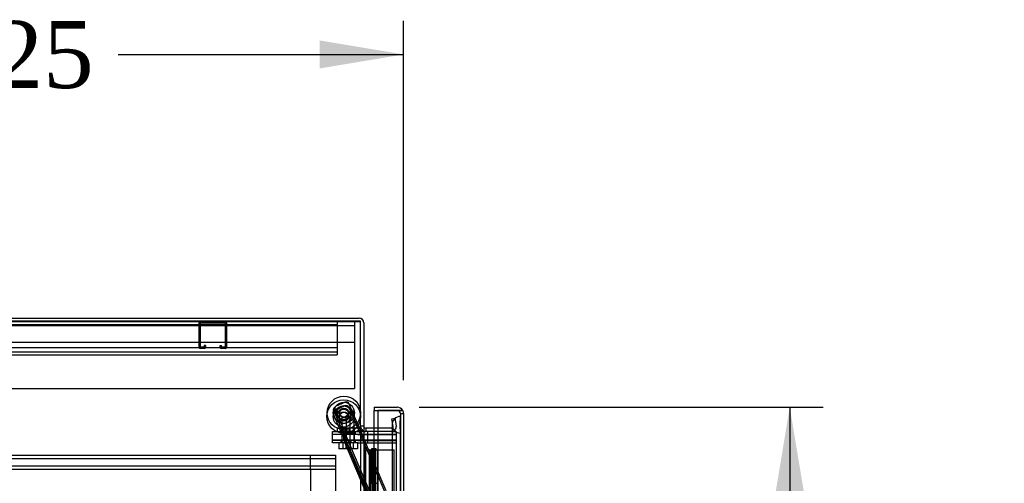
# Model space of a CAD drawing. Header units: inches. Extents: x 1 to 359, y -2 to 239.
# Tile 15 of 88: x 31 to 60, y 144 to 158. Entities that reach past the tile are written whole.
import ezdxf
from ezdxf.enums import TextEntityAlignment as Align
from ezdxf.lldxf.tags import DXFTag

# ---------------------------------------------------------------- set-up
doc = ezdxf.new("R2010")
doc.units = ezdxf.units.IN
doc.header["$MEASUREMENT"] = 0
for name, color, linetype in [('COM42890-3', 7, 'Continuous'), ('COM50677-1', 7, 'Continuous'), ('COM53964-2', 7, 'Continuous'), ('COM54746-60', 7, 'Continuous'), ('COM55914', 7, 'Continuous'), ('COM70098', 7, 'Continuous'), ('COM70220', 7, 'Continuous'), ('COM70739-9', 7, 'Continuous'), ('COM70839-3', 7, 'Continuous'), ('COM71195-8', 7, 'Continuous'), ('COM71298-8', 7, 'Continuous'), ('COM71300-8', 7, 'Continuous'), ('COM71301-8', 7, 'Continuous'), ('Default', 7, 'Continuous'), ('GSK87756', 7, 'Continuous'), ('NTS86070', 7, 'Continuous'), ('ROL87452', 7, 'Continuous'), ('RVT17786', 7, 'Continuous'), ('SCC180005', 7, 'Continuous'), ('WAF25376', 7, 'Continuous')]:
    doc.layers.add(name, color=color, linetype=linetype)
doc.styles.add('SEACAD_Times_New_Roman', font='times.ttf')
tags = doc.linetypes.add('HIDDEN2', pattern=[0.1875, 0.125, -0.0625]).pattern_tags.tags
tags[6:7] = [DXFTag(74, 4), DXFTag(75, 0), DXFTag(340, '0'), DXFTag(46, 0.0), DXFTag(50, 0.0), DXFTag(44, 0.0), DXFTag(45, 0.0)]
tags[4:5] = [DXFTag(74, 4), DXFTag(75, 0), DXFTag(340, '0'), DXFTag(46, 0.0), DXFTag(50, 0.0), DXFTag(44, 0.0), DXFTag(45, 0.0)]
doc.dimstyles.new('HAMMOND_(STH_-_540x360)', dxfattribs={"dimtxt": 2, "dimasz": 2.5, "dimexe": 1, "dimexo": 1, "dimgap": 0.5, "dimtad": 0, "dimtih": 1, "dimtoh": 1, "dimzin": 0, "dimdsep": 46, "dimtxsty": 'SEACAD_Times_New_Roman', "dimblk1": '_SE_FILLED', "dimblk2": '_SE_FILLED', "dimsah": 1, "dimcen": 1, "dimadec": 0, "dimazin": 0, "dimtfac": 0.8, "dimtofl": 0, "dimtmove": 0, "dimatfit": 3, "dimfxl": 1, "dimtolj": 1, "dimtzin": 0, "dimarcsym": 0})

# ---------------------------------------------------------------- blocks, each defined once
blk = doc.blocks.new('SE1')
at = {"layer": 'COM42890-3', "color": 7, "linetype": 'HIDDEN2'}
for p, q in [((40.143, 148.591), (40.143, 148.453)), ((17.768, 148.496), (40.143, 148.496)), ((40.143, 148.453), (40.143, 147.729)), ((17.768, 147.812), (40.143, 147.812)), ((17.768, 147.686), (40.143, 147.686)), ((40.143, 147.729), (40.143, 147.591)), ((17.768, 147.591), (40.143, 147.591))]:
    blk.add_line(p, q, dxfattribs=at)
at = {"layer": 'COM50677-1', "color": 7, "linetype": 'HIDDEN2'}
for p, q in [((40.656, 148.591), (40.656, 148.406)), ((17.156, 148.466), (40.656, 148.466)), ((40.656, 148.406), (40.656, 146.591)), ((40.656, 147.966), (17.156, 147.966)), ((17.156, 146.591), (40.656, 146.591))]:
    blk.add_line(p, q, dxfattribs=at)
at = {"layer": 'COM53964-2', "color": 7, "linetype": 'HIDDEN2'}
for p, q in [((17.72, 144.6), (40.095, 144.6)), ((17.72, 144.505), (40.095, 144.505)), ((39.348, 144.462), (39.348, 144.6)), ((39.348, 144.324), (39.348, 144.462)), ((40.095, 144.6), (40.095, 144.462)), ((40.095, 144.462), (40.095, 143.113)), ((17.72, 144.281), (40.095, 144.281)), ((17.72, 144.186), (40.095, 144.186)), ((39.348, 144.186), (39.348, 144.324)), ((39.348, 144.186), (39.348, 143.389))]:
    blk.add_line(p, q, dxfattribs=at)
at = {"layer": 'COM54746-60', "color": 7, "linetype": 'Continuous'}
for p, q in [((40.938, 144.765), (41.105, 144.765)), ((41.105, 144.765), (41.11, 144.765)), ((41.105, 143.765), (41.105, 144.765)), ((41.11, 144.765), (41.11, 143.765)), ((41.119, 144.765), (41.353, 144.765)), ((41.119, 144.765), (41.119, 143.765)), ((41.173, 144.774), (41.173, 144.8)), ((41.173, 144.8), (41.223, 144.8)), ((41.223, 144.774), (41.173, 144.774)), ((41.186, 144.774), (41.186, 144.765)), ((41.223, 144.8), (41.248, 144.8)), ((41.223, 144.774), (41.248, 144.774)), ((41.248, 144.8), (41.298, 144.8)), ((41.298, 144.774), (41.248, 144.774)), ((41.286, 144.765), (41.286, 144.774)), ((41.298, 144.8), (41.298, 144.774)), ((41.353, 144.765), (41.355, 144.765)), ((41.353, 143.765), (41.353, 144.765)), ((41.105, 143.765), (41.149, 143.765)), ((41.149, 143.765), (41.353, 143.765)), ((41.149, 143.765), (41.353, 143.765)), ((41.149, 142.765), (41.149, 143.765)), ((41.353, 142.765), (41.353, 143.765))]:
    blk.add_line(p, q, dxfattribs=at)
at = {"layer": 'COM54746-60', "color": 7, "linetype": 'HIDDEN2'}
for p, q in [((41, 84.765), (41, 144.765)), ((41.101, 144.765), (41.101, 143.765)), ((41.119, 144.765), (41.11, 144.765)), ((41.149, 144.765), (41.149, 143.765)), ((41.181, 144.765), (41.181, 143.765)), ((41.186, 144.765), (41.186, 85.765)), ((41.194, 144.765), (41.194, 143.765)), ((41.236, 144.765), (41.236, 143.765)), ((41.241, 143.765), (41.241, 144.765)), ((41.246, 143.765), (41.246, 144.765)), ((41.286, 85.765), (41.286, 144.765)), ((41.291, 143.765), (41.291, 144.765)), ((41.355, 144.765), (41.84, 144.765)), ((41.84, 84.765), (41.84, 144.765)), ((41.101, 143.765), (41.101, 142.765)), ((41.101, 143.765), (41.105, 143.765)), ((41.105, 143.765), (41.105, 142.765)), ((41.11, 142.765), (41.11, 143.765)), ((41.194, 142.765), (41.194, 143.765)), ((41.236, 142.765), (41.236, 143.765)), ((41.291, 142.765), (41.291, 143.765))]:
    blk.add_line(p, q, dxfattribs=at)
at = {"layer": 'COM55914', "color": 7, "linetype": 'HIDDEN2'}
for p, q in [((36.073, 148.551), (36.8, 148.551)), ((36.03, 147.821), (36.03, 148.548)), ((36.07, 147.821), (36.07, 148.548)), ((36.803, 148.548), (36.803, 147.821)), ((36.843, 148.548), (36.843, 147.821)), ((36.175, 147.818), (36.073, 147.818)), ((36.175, 147.778), (36.073, 147.778)), ((36.178, 147.872), (36.178, 147.821)), ((36.218, 147.872), (36.178, 147.872)), ((36.218, 147.872), (36.218, 147.821)), ((36.655, 147.821), (36.655, 147.872)), ((36.655, 147.872), (36.695, 147.872)), ((36.695, 147.821), (36.695, 147.872)), ((36.8, 147.818), (36.698, 147.818)), ((36.8, 147.778), (36.698, 147.778))]:
    blk.add_line(p, q, dxfattribs=at)
for centre, radius, start, end in [((36.073, 148.548), 0.043, 90, 180), ((36.073, 148.548), 0.003, 90, 180), ((36.8, 148.548), 0.043, 0, 90), ((36.8, 148.548), 0.003, 0, 90), ((36.073, 147.821), 0.043, 180, 270), ((36.073, 147.821), 0.003, 180, 270), ((36.175, 147.821), 0.003, 270, 0), ((36.175, 147.821), 0.043, 270, 0), ((36.698, 147.821), 0.043, 180, 270), ((36.698, 147.821), 0.003, 180, 270), ((36.8, 147.821), 0.003, 270, 0), ((36.8, 147.821), 0.043, 270, 0)]:
    blk.add_arc(centre, radius, start, end, dxfattribs=at)
at = {"layer": 'COM70098', "color": 7, "linetype": 'HIDDEN2'}
for p, q in [((40.006, 145.216), (40.006, 145.311)), ((40.006, 145.311), (40.756, 145.311)), ((40.756, 145.216), (40.006, 145.216)), ((40.006, 144.966), (40.006, 145.061)), ((40.006, 145.061), (40.756, 145.061)), ((40.248, 145.311), (40.248, 145.216)), ((40.248, 145.061), (40.248, 144.966)), ((40.373, 145.311), (40.373, 145.216)), ((40.373, 145.061), (40.373, 144.966)), ((40.561, 145.216), (40.561, 145.311)), ((40.561, 144.966), (40.561, 145.061)), ((40.686, 145.216), (40.686, 145.311)), ((40.686, 144.966), (40.686, 145.061)), ((40.756, 145.311), (40.986, 145.311)), ((40.756, 145.216), (41.905, 145.216)), ((40.756, 145.061), (41.905, 145.061)), ((41.048, 145.311), (41.048, 145.216)), ((41.048, 145.061), (41.048, 144.966)), ((41.764, 145.311), (41.905, 145.311)), ((40.756, 144.966), (40.006, 144.966)), ((40.756, 144.966), (41.905, 144.966))]:
    blk.add_line(p, q, dxfattribs=at)
at = {"layer": 'COM70220', "color": 7, "linetype": 'HIDDEN2'}
for p, q in [((42.026, 145.509), (42.028, 145.758)), ((42.028, 145.758), (42.028, 145.259)), ((42.028, 145.758), (42.029, 145.758)), ((42.029, 145.758), (42.029, 145.259)), ((41.78, 145.509), (41.78, 145.259)), ((42.026, 145.509), (42.026, 145.259)), ((42.028, 145.26), (42.026, 145.509)), ((41.78, 145.259), (41.78, 84.199)), ((42.026, 145.259), (42.026, 84.199)), ((42.029, 145.26), (42.028, 145.26)), ((42.028, 145.259), (42.028, 84.199)), ((42.029, 145.259), (42.029, 84.199))]:
    blk.add_line(p, q, dxfattribs=at)
blk.add_arc((42.03, 145.509), 0.25, 90, 270, dxfattribs=at)
at = {"layer": 'COM70739-9', "color": 7, "linetype": 'HIDDEN2'}
blk.add_line((40.968, 144.966), (40.968, 84.346), dxfattribs=at)
at = {"layer": 'COM70839-3', "color": 7, "linetype": 'HIDDEN2'}
for p, q in [((40.089, 145.953), (40.043, 145.933)), ((40.331, 145.255), (40.043, 145.933)), ((40.377, 145.275), (40.089, 145.953)), ((40.119, 145.969), (40.366, 146.074)), ((40.124, 146.077), (40.371, 146.181)), ((41.594, 143.436), (40.497, 146.021)), ((40.835, 145.343), (40.502, 146.128)), ((40.084, 145.845), (40.038, 145.826)), ((40.326, 145.147), (40.038, 145.826)), ((40.372, 145.167), (40.084, 145.845)), ((40.372, 145.167), (40.326, 145.147)), ((40.329, 145.057), (40.395, 145.085)), ((40.329, 145.057), (41.105, 143.228)), ((40.377, 145.275), (40.331, 145.255)), ((40.334, 145.165), (40.4, 145.193)), ((40.334, 145.165), (41.11, 143.336)), ((40.335, 145.043), (40.401, 145.071)), ((40.34, 145.15), (40.406, 145.178)), ((40.395, 145.085), (41.172, 143.256)), ((40.4, 145.193), (41.176, 143.364)), ((41.599, 143.543), (40.848, 145.313))]:
    blk.add_line(p, q, dxfattribs=at)
at = {"layer": 'COM70839-3', "color": 7, "linetype": 'Continuous'}
blk.add_line((40.848, 145.313), (40.835, 145.343), dxfattribs=at)
at = {"layer": 'COM70839-3', "color": 7, "linetype": 'HIDDEN2'}
for centre in [(40.343, 145.864), (40.338, 145.756)]:
    blk.add_circle(centre, 0.129, dxfattribs=at)
for centre, radius, start, end in [((40.189, 145.901), 0.119, 164.6797, 207.7277), ((40.194, 146.008), 0.119, 164.6704, 207.7185), ((40.158, 145.877), 0.1, 113.0027, 146.404), ((40.163, 145.984), 0.1, 112.9934, 146.3948), ((40.405, 145.982), 0.1, 23.0027, 113.0027), ((40.41, 146.089), 0.1, 22.9934, 112.9934)]:
    blk.add_arc(centre, radius, start, end, dxfattribs=at)
for points, knots in [([(40.038, 145.826), (40.037, 145.827), (40.037, 145.828), (40.036, 145.83), (40.036, 145.83), (40.036, 145.831), (40.036, 145.831), (40.035, 145.834), (40.034, 145.836), (40.033, 145.841), (40.032, 145.846), (40.032, 145.858), (40.032, 145.867), (40.038, 145.885), (40.043, 145.895), (40.053, 145.909), (40.057, 145.914), (40.062, 145.919), (40.063, 145.92), (40.065, 145.923), (40.067, 145.924), (40.068, 145.926), (40.069, 145.926), (40.07, 145.927), (40.07, 145.927), (40.07, 145.928), (40.071, 145.929), (40.072, 145.929), (40.073, 145.93), (40.075, 145.932)], [0, 0, 0, 0, 0.03125, 0.03125, 0.046875, 0.046875, 0.0625, 0.0625, 0.125, 0.125, 0.25, 0.25, 0.5, 0.5, 0.75, 0.75, 0.875, 0.875, 0.90625, 0.90625, 0.9375, 0.9375, 0.953125, 0.953125, 0.960938, 0.960938, 0.96875, 0.96875, 1, 1, 1, 1]), ([(40.043, 145.933), (40.042, 145.935), (40.042, 145.936), (40.041, 145.937), (40.041, 145.938), (40.041, 145.939), (40.041, 145.939), (40.04, 145.941), (40.039, 145.943), (40.038, 145.949), (40.037, 145.953), (40.036, 145.966), (40.037, 145.975), (40.043, 145.993), (40.048, 146.002), (40.058, 146.016), (40.062, 146.021), (40.067, 146.027), (40.068, 146.028), (40.07, 146.03), (40.071, 146.032), (40.073, 146.033), (40.074, 146.034), (40.074, 146.035), (40.075, 146.035), (40.075, 146.036), (40.076, 146.036), (40.077, 146.037), (40.078, 146.038), (40.08, 146.04)], [0, 0, 0, 0, 0.03125, 0.03125, 0.046875, 0.046875, 0.0625, 0.0625, 0.125, 0.125, 0.25, 0.25, 0.5, 0.5, 0.75, 0.75, 0.875, 0.875, 0.90625, 0.90625, 0.9375, 0.9375, 0.953125, 0.953125, 0.960938, 0.960938, 0.96875, 0.96875, 1, 1, 1, 1]), ([(40.326, 145.147), (40.327, 145.145), (40.328, 145.141), (40.33, 145.135), (40.331, 145.129), (40.333, 145.116), (40.332, 145.1), (40.33, 145.087), (40.329, 145.079), (40.328, 145.073), (40.327, 145.067), (40.328, 145.062), (40.328, 145.059), (40.329, 145.057)], [0, 0, 0, 0, 0.049102, 0.098523, 0.149018, 0.200844, 0.426475, 0.554365, 0.622319, 0.692911, 0.79099, 0.893216, 1, 1, 1, 1]), ([(40.331, 145.255), (40.331, 145.253), (40.333, 145.249), (40.335, 145.243), (40.336, 145.237), (40.337, 145.224), (40.336, 145.208), (40.335, 145.195), (40.333, 145.187), (40.333, 145.181), (40.332, 145.175), (40.332, 145.169), (40.333, 145.166), (40.334, 145.165)], [0, 0, 0, 0, 0.049102, 0.098523, 0.149018, 0.200844, 0.426475, 0.554365, 0.622319, 0.692911, 0.79099, 0.893216, 1, 1, 1, 1]), ([(40.372, 145.167), (40.373, 145.166), (40.373, 145.165), (40.374, 145.163), (40.374, 145.163), (40.374, 145.162), (40.374, 145.162), (40.375, 145.159), (40.376, 145.157), (40.378, 145.152), (40.379, 145.148), (40.383, 145.136), (40.385, 145.128), (40.39, 145.106), (40.392, 145.094), (40.395, 145.085)], [0, 0, 0, 0, 0.03125, 0.03125, 0.046875, 0.046875, 0.0625, 0.0625, 0.125, 0.125, 0.25, 0.25, 0.5, 0.5, 1, 1, 1, 1]), ([(40.377, 145.275), (40.377, 145.273), (40.378, 145.272), (40.379, 145.271), (40.379, 145.27), (40.379, 145.27), (40.379, 145.269), (40.38, 145.267), (40.381, 145.265), (40.383, 145.259), (40.384, 145.255), (40.388, 145.244), (40.39, 145.236), (40.394, 145.214), (40.396, 145.201), (40.4, 145.193)], [0, 0, 0, 0, 0.03125, 0.03125, 0.046875, 0.046875, 0.0625, 0.0625, 0.125, 0.125, 0.25, 0.25, 0.5, 0.5, 1, 1, 1, 1])]:
    blk.add_open_spline(points, degree=3, knots=knots, dxfattribs=at)
at = {"layer": 'COM71195-8', "color": 7, "linetype": 'Continuous'}
for p, q in [((41.25, 146.031), (41.25, 145.936)), ((41.25, 146.031), (41.935, 146.031)), ((41.25, 145.936), (41.935, 145.936)), ((41.25, 145.406), (41.25, 145.935)), ((41.25, 145.935), (41.355, 145.935)), ((41.935, 145.935), (41.355, 145.935)), ((41.355, 145.935), (41.355, 83.594)), ((42.099, 145.936), (41.935, 145.936)), ((41.935, 145.935), (42.099, 145.935)), ((42.125, 145.841), (42.125, 83.689))]:
    blk.add_line(p, q, dxfattribs=at)
at = {"layer": 'COM71195-8', "color": 7, "linetype": 'HIDDEN2'}
for p, q in [((42.03, 145.841), (42.03, 83.689)), ((42.03, 145.841), (42.125, 145.841)), ((41.25, 83.843), (41.25, 145.406))]:
    blk.add_line(p, q, dxfattribs=at)
at = {"layer": 'COM71195-8', "color": 7, "linetype": 'Continuous'}
for start, end in [(30, 90), (0, 30)]:
    blk.add_arc((41.935, 145.841), 0.19, start, end, dxfattribs=at)
at = {"layer": 'COM71195-8', "color": 7, "linetype": 'HIDDEN2'}
blk.add_arc((41.935, 145.841), 0.095, 0, 90, dxfattribs=at)
blk.add_ellipse((41.935, 145.841), major_axis=(-0.095, 0), ratio=0.999171, start_param=3.141593, end_param=4.712389, dxfattribs=at)
at = {"layer": 'COM71195-8', "color": 7, "linetype": 'Continuous'}
blk.add_ellipse((41.935, 145.841), major_axis=(-0.19, 0), ratio=0.999171, start_param=3.141593, end_param=3.665191, dxfattribs=at)
at = {"layer": 'COM71298-8', "color": 7, "linetype": 'Continuous'}
for p, q in [((16.973, 148.686), (40.795, 148.686)), ((40.938, 148.543), (40.938, 145.341)), ((40.843, 145.343), (40.843, 145.341)), ((40.843, 145.341), (40.938, 145.341)), ((41.355, 145.406), (40.986, 145.406))]:
    blk.add_line(p, q, dxfattribs=at)
at = {"layer": 'COM71298-8', "color": 7, "linetype": 'HIDDEN2'}
for p, q in [((16.973, 148.591), (40.795, 148.591)), ((41.771, 145.691), (41.864, 145.707)), ((41.811, 145.462), (41.771, 145.691)), ((41.864, 145.707), (41.905, 145.478)), ((40.938, 145.469), (40.843, 145.469)), ((41.006, 145.311), (41.006, 145.406)), ((41.764, 145.406), (41.355, 145.406)), ((41.811, 145.444), (41.811, 145.462)), ((41.905, 145.478), (41.907, 145.461)), ((41.764, 145.311), (40.986, 145.311))]:
    blk.add_line(p, q, dxfattribs=at)
at = {"layer": 'COM71298-8', "color": 7, "linetype": 'Continuous'}
for centre, radius, start, end in [((40.795, 148.543), 0.143, 0, 90), ((40.986, 145.454), 0.143, 232.2051, 259.2706), ((40.986, 145.454), 0.048, 180, 270)]:
    blk.add_arc(centre, radius, start, end, dxfattribs=at)
at = {"layer": 'COM71298-8', "color": 7, "linetype": 'HIDDEN2'}
for centre, radius, start, end in [((40.795, 148.543), 0.048, 0, 90), ((40.986, 145.454), 0.143, 180, 232.2051), ((41.764, 145.454), 0.143, 270, 2.9658), ((41.764, 145.454), 0.048, 270, 348.6027), ((40.986, 145.454), 0.143, 259.2706, 270)]:
    blk.add_arc(centre, radius, start, end, dxfattribs=at)
at = {"layer": 'COM71300-8', "color": 7, "linetype": 'Continuous'}
for p, q in [((40.843, 148.593), (17.068, 148.593)), ((40.843, 145.343), (40.843, 148.593)), ((40.748, 145.313), (40.748, 145.343)), ((40.748, 145.343), (40.843, 145.343)), ((40.748, 145.313), (40.938, 145.313)), ((40.938, 145.313), (40.938, 83.998)), ((41.033, 145.313), (40.938, 145.313)), ((41.355, 145.313), (41.033, 145.313))]:
    blk.add_line(p, q, dxfattribs=at)
at = {"layer": 'COM71300-8', "color": 7, "linetype": 'HIDDEN2'}
for p, q in [((40.843, 145.313), (40.843, 83.998)), ((41.905, 145.313), (41.355, 145.313)), ((41.905, 145.313), (41.905, 83.998))]:
    blk.add_line(p, q, dxfattribs=at)
at = {"layer": 'COM71301-8', "color": 7, "linetype": 'HIDDEN2'}
for p, q in [((40.795, 148.591), (40.843, 148.591)), ((40.748, 145.341), (40.836, 145.341)), ((40.748, 145.313), (40.748, 145.311))]:
    blk.add_line(p, q, dxfattribs=at)
at = {"layer": 'COM71301-8', "color": 7, "linetype": 'Continuous'}
blk.add_line((40.836, 145.341), (40.843, 145.341), dxfattribs=at)
at = {"layer": 'GSK87756', "color": 7, "linetype": 'HIDDEN2'}
for p, q in [((40.006, 145.044), (40.006, 145.232)), ((40.006, 145.232), (40.756, 145.232)), ((40.756, 145.044), (40.006, 145.044)), ((40.28, 145.232), (40.28, 145.044)), ((40.405, 145.232), (40.405, 145.044)), ((40.53, 145.044), (40.53, 145.232)), ((40.655, 145.044), (40.655, 145.232)), ((40.756, 145.232), (41.905, 145.232)), ((40.756, 145.044), (41.905, 145.044)), ((41.048, 145.232), (41.048, 145.044))]:
    blk.add_line(p, q, dxfattribs=at)
at = {"layer": 'NTS86070', "color": 7, "linetype": 'HIDDEN2'}
for p, q in [((40.282, 145.411), (40.155, 145.411)), ((40.155, 145.311), (40.155, 145.411)), ((40.78, 145.411), (40.28, 145.411)), ((40.28, 145.311), (40.28, 145.411)), ((40.28, 145.271), (40.28, 145.411)), ((40.304, 145.411), (40.304, 145.271)), ((40.405, 145.271), (40.405, 145.411)), ((40.429, 145.411), (40.429, 145.271)), ((40.505, 145.271), (40.505, 145.411)), ((40.53, 145.271), (40.53, 145.411)), ((40.63, 145.271), (40.63, 145.411)), ((40.655, 145.271), (40.655, 145.411)), ((40.655, 145.311), (40.655, 145.411)), ((40.78, 145.311), (40.78, 145.411)), ((40.258, 145.311), (40.258, 145.281)), ((40.393, 145.271), (40.268, 145.271)), ((40.383, 145.311), (40.383, 145.281)), ((40.393, 145.271), (40.666, 145.271)), ((40.551, 145.281), (40.551, 145.311)), ((40.676, 145.281), (40.676, 145.311))]:
    blk.add_line(p, q, dxfattribs=at)
for centre, start, end in [((40.268, 145.281), 180, 270), ((40.393, 145.281), 180, 270), ((40.541, 145.281), 270, 0), ((40.666, 145.281), 270, 0)]:
    blk.add_arc(centre, 0.01, start, end, dxfattribs=at)
at = {"layer": 'ROL87452', "color": 7, "linetype": 'HIDDEN2'}
for centre, radius in [((40.338, 145.756), 0.5), ((40.343, 145.864), 0.5), ((40.343, 145.864), 0.206)]:
    blk.add_circle(centre, radius, dxfattribs=at)
for start, end in [(0, 195.4564), (206.7351, 0)]:
    blk.add_arc((40.338, 145.756), 0.206, start, end, dxfattribs=at)
at = {"layer": 'RVT17786', "color": 7, "linetype": 'HIDDEN2'}
for centre, radius in [((40.338, 145.756), 0.217), ((40.343, 145.864), 0.217), ((40.343, 145.864), 0.125), ((40.338, 145.756), 0.125)]:
    blk.add_circle(centre, radius, dxfattribs=at)
at = {"layer": 'SCC180005', "color": 7, "linetype": 'HIDDEN2'}
for p, q in [((40.407, 145.716), (40.282, 145.716)), ((40.282, 145.716), (40.282, 144.966)), ((40.407, 145.716), (40.653, 145.716)), ((40.407, 145.716), (40.407, 144.966)), ((40.528, 144.966), (40.528, 145.716)), ((40.653, 144.966), (40.653, 145.716)), ((40.189, 144.966), (40.189, 144.792)), ((40.314, 144.792), (40.189, 144.792)), ((40.314, 144.966), (40.314, 144.792)), ((40.53, 144.792), (40.314, 144.792)), ((40.405, 144.966), (40.405, 144.792)), ((40.53, 144.966), (40.53, 144.792)), ((40.746, 144.792), (40.53, 144.792)), ((40.621, 144.966), (40.621, 144.792)), ((40.746, 144.966), (40.746, 144.792))]:
    blk.add_line(p, q, dxfattribs=at)
at = {"layer": 'WAF25376', "color": 7, "linetype": 'HIDDEN2'}
for centre, radius in [((40.338, 145.756), 0.315), ((40.343, 145.864), 0.315), ((40.343, 145.864), 0.14), ((40.338, 145.756), 0.14)]:
    blk.add_circle(centre, radius, dxfattribs=at)
blk = doc.blocks.new('DMBLK133')
at = {"layer": 'Default', "linetype": 'Continuous', "transparency": 16777216}
for points in [[(19.378, 156.965), (16.878, 156.548), (19.378, 156.132)], [(39.625, 156.965), (39.625, 156.132), (42.125, 156.548)]]:
    blk.add_hatch(color=7, dxfattribs=at).paths.add_polyline_path(points)
at = {"layer": 'Default', "color": 7, "linetype": 'Continuous', "transparency": 16777216}
for p, q in [((16.878, 149.593), (16.878, 157.548)), ((42.125, 146.841), (42.125, 157.548)), ((16.878, 156.548), (25.389, 156.548)), ((33.613, 156.548), (42.125, 156.548))]:
    blk.add_line(p, q, dxfattribs=at)
at = {"layer": 'Default', "color": 7, "linetype": 'Continuous', "transparency": 16777216, "style": 'SEACAD_Times_New_Roman'}
blk.add_text('25.25', height=2, dxfattribs=at).set_placement((26.089, 157.548), align=Align.TOP_LEFT)
blk = doc.blocks.new('_SE_FILLED')
at = {"color": 0}
blk.add_line((0, 0), (-1, 0), dxfattribs=at)
blk.add_solid([(0, 0), (-1, -0.1665), (-1, 0.1665), (0, 0)], dxfattribs=at)
blk = doc.blocks.new('DMBLK142')
at = {"layer": 'Default', "linetype": 'Continuous', "transparency": 16777216}
for points in [[(54.054, 143.531), (53.637, 146.031), (53.221, 143.531)], [(54.054, 85.999), (53.221, 85.999), (53.637, 83.499)]]:
    blk.add_hatch(color=7, dxfattribs=at).paths.add_polyline_path(points)
at = {"layer": 'Default', "color": 7, "linetype": 'Continuous', "transparency": 16777216}
for p, q in [((42.592, 146.031), (54.637, 146.031)), ((53.637, 146.031), (53.637, 116.465)), ((53.637, 110.065), (53.637, 83.499)), ((42.935, 83.499), (54.637, 83.499))]:
    blk.add_line(p, q, dxfattribs=at)
at = {"layer": 'Default', "color": 7, "linetype": 'Continuous', "transparency": 16777216, "style": 'SEACAD_Times_New_Roman'}
for s, p in [('62.53', (50.225, 115.765)), ('OPENNING', (46.078, 112.765))]:
    blk.add_text(s, height=2, dxfattribs=at).set_placement(p, align=Align.TOP_LEFT)

msp = doc.modelspace()

# ---------------------------------------------------------------- block references
at = {"layer": 'Default'}
msp.add_blockref('SE1', (0, 0), dxfattribs=at)

# ---------------------------------------------------------------- dimensions: what is measured, and where the dimension line sits
at = {"layer": 'Default', "color": 7, "linetype": 'Continuous'}
dim = msp.add_linear_dim(base=(42.125, 156.548), p1=(16.878, 148.593), p2=(42.125, 145.841), text='\\A1;<>', dimstyle='HAMMOND_(STH_-_540x360)', dxfattribs=at)
dim.commit()
dim.dimension.update_dxf_attribs({"geometry": 'DMBLK133', "text_midpoint": (29.501, 156.548), "dimtype": 160})
dim = msp.add_linear_dim(base=(53.637, 83.499), p1=(41.592, 146.031), p2=(41.25, 83.499), angle=90, text='\\A1;<>\\POPENNING', dimstyle='HAMMOND_(STH_-_540x360)', dxfattribs=at)
dim.commit()
dim.dimension.update_dxf_attribs({"geometry": 'DMBLK142', "text_midpoint": (53.637, 114.765), "dimtype": 160})

doc.saveas('drawing.dxf')
